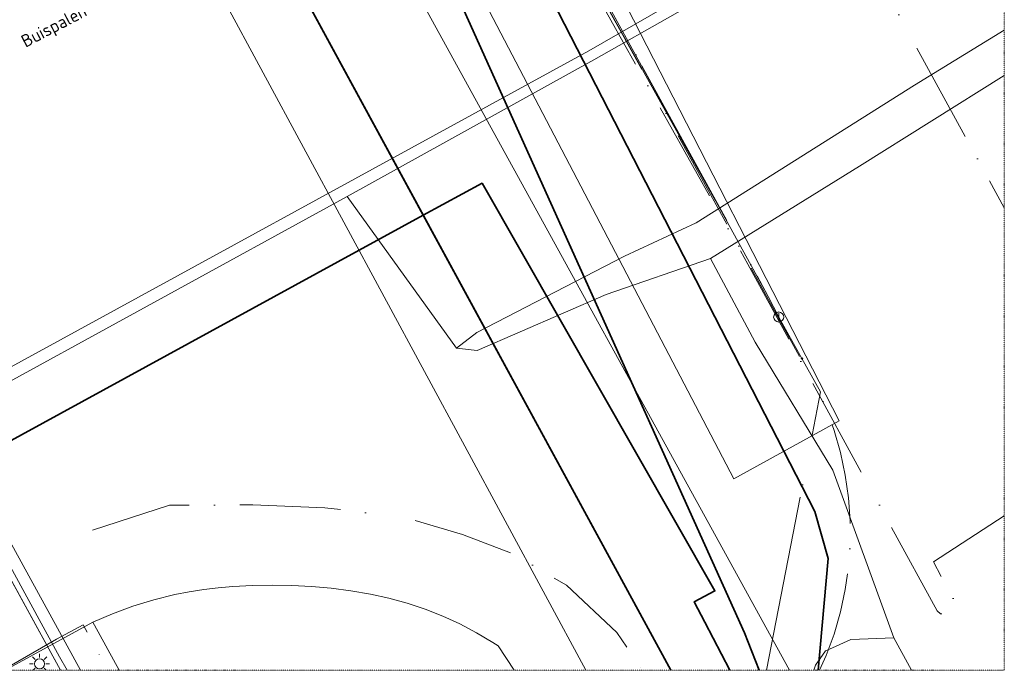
# Model space of a CAD drawing. Header units: millimetres. Extents: x -49321 to 68189, y -35451 to 55572.
# Tile 6 of 8: x 27979 to 67032, y -35451 to -9638. Entities that reach past the tile are written whole.
import ezdxf

# ---------------------------------------------------------------- set-up
doc = ezdxf.new("R2010")
doc.units = ezdxf.units.MM
for name, pattern in [('Dash dot', [15.875, 6.35, -4.7625, 0, -4.7625]), ('IMPORT-KL-DATA-N', [12500, 4000, -1000, 0, -1000, 4000, -1000, 0, -1500]), ('IMPORT-KL-GAS-LD-N', [13000, 4000, -1000, 0, -1000, 4000, -1000, 0, -2000]), ('IMPORT-KL-LS-N', [13000, 4000, -1000, 0, -1000, 4000, -1000, 0, -2000]), ('IMPORT-KL-WATER-N', [9500, 7000, -500, 0, -2000])]:
    doc.linetypes.add(name, pattern=pattern)
for name, color, linetype, lineweight in [('B-CO-KL-DATA-G', 3, 'IMPORT-KL-DATA-N', 18), ('B-CO-KL-DATA_DUCT-G', 100, 'Continuous', 35), ('B-CO-KL-DATA_KABELBED-G', 100, 'Continuous', 35), ('B-CO-KL-DATA_MANTELBUIS-G', 100, 'Continuous', 35), ('B-CO-KL-ET_LS-G', 180, 'IMPORT-KL-LS-N', 18), ('B-CO-KL-ET_LS_OV_LICHTMAST-S-1', 180, 'Continuous', 18), ('B-CO-KL-GAS_LD-G', 2, 'IMPORT-KL-GAS-LD-N', 18), ('B-CO-KL-WATER-G', 5, 'IMPORT-KL-WATER-N', 18), ('B-CO-KL-WATER_HULPSTUK-S-1', 5, 'Continuous', 18), ('B-CO-OG-INFO-G', 7, 'Continuous', 18), ('B-WE-GR-GRAS-GV', 60, 'Continuous', 13), ('B-WE-GW-TALUD_KRUIN-G', 3, 'Continuous', 18), ('B-WE-IE-TERREINAFSCHEIDING_KUNSTMATIG_MUUR-GV', 3, 'Continuous', 18), ('B-WE-KW-KUNSTWERK-GV', 5, 'Continuous', 18), ('B-WE-OG-WATER-GV', 4, 'Continuous', 18), ('B-WE-OG-WEG-GV', 7, 'Continuous', 18), ('B-WE-VH-VERHARDING_ASFALT-GV', 252, 'Continuous', 18), ('B-WE-VH-VERHARDING_BETON-GV', 252, 'Continuous', 18), ('B-WE-VH-VERHARDING_STRAATBAKSTEEN-GV', 252, 'Continuous', 18), ('V-CO-KL-WATER_HULPSTUK-S-1', 5, 'Continuous', 18), ('X-XX-AL-CONSTRUCTIELIJN-G-1', 7, 'Dash dot', 18), ('X-XX-AL-T25-2', 7, 'Continuous', 13), ('XR-463688-BGT_Blauwverlaat_dwg-1', 60, 'Continuous', 13), ('XR-463688-KL_Blauwverlaat_dwg-1', 7, 'Continuous', 18)]:
    doc.layers.add(name, color=color, linetype=linetype, lineweight=lineweight)
doc.styles.add('NLCS-ISO', font='NLCS-ISO.ttf', dxfattribs={"height": 500})

# ---------------------------------------------------------------- blocks, each defined once
blk = doc.blocks.new('XR-463688-BGT_Blauwverlaat_dwg-3328323-Uitzetwerk palen')
at = {"layer": 'B-WE-GR-GRAS-GV', "flags": 128}
for points in [[(146961, -217179), (143949, -218940), (130680, -226472), (120903, -231886), (125231, -237907)], [(146961, -225291), (143399, -227473), (134742, -232937), (131894, -234252), (126035, -237282), (125231, -237907), (126052, -238002), (131174, -235781), (135305, -234344), (141221, -230691), (146961, -227085)], [(125231, -237907), (126035, -237282), (131894, -234252), (134742, -232937), (143399, -227473), (146961, -225291)], [(146961, -227085), (141221, -230691), (135305, -234344), (137084, -237666), (140160, -242749), (142585, -249396), (143286, -250688)]]:
    blk.add_lwpolyline(points, dxfattribs=at)
at = {"layer": 'B-WE-GW-TALUD_KRUIN-G', "flags": 128}
blk.add_lwpolyline([(125231, -237907), (126052, -238002), (131174, -235781), (135305, -234344), (141221, -230691), (146961, -227085)], dxfattribs=at)
at = {"layer": 'B-WE-IE-TERREINAFSCHEIDING_KUNSTMATIG_MUUR-GV', "flags": 128}
for points in [[(146961, -216630), (130476, -226105), (105570, -239738), (88307, -249163), (85542, -250688)], [(86851, -250688), (88742, -249655), (88767, -249642), (89041, -249490), (105843, -240144), (120903, -231886), (130680, -226472), (143949, -218940), (146961, -217179)]]:
    blk.add_lwpolyline(points, dxfattribs=at)
at = {"layer": 'B-WE-KW-KUNSTWERK-GV', "flags": 128}
blk.add_lwpolyline([(110315, -250688), (104845, -240709), (104625, -240309), (103410, -238093)], dxfattribs=at)
at = {"layer": 'B-WE-OG-WATER-GV', "flags": 128}
for points in [[(85542, -250688), (88307, -249163), (105570, -239738), (130476, -226105), (146961, -216630)], [(143286, -250688), (142585, -249396), (140880, -249468), (140141, -249796), (139864, -249920), (139473, -250484), (139407, -250688)]]:
    blk.add_lwpolyline(points, dxfattribs=at)
at = {"layer": 'B-WE-OG-WEG-GV', "flags": 128}
for points in [[(142585, -249396), (140160, -242749), (137084, -237666), (135305, -234344), (131174, -235781), (126052, -238002), (125231, -237907), (120903, -231886), (105843, -240144), (89041, -249490), (89697, -250688)], [(107327, -250688), (110809, -248777), (111584, -248443), (112397, -248144), (113226, -247891), (114068, -247685), (114636, -247574), (115207, -247483), (115782, -247414), (116359, -247366), (117139, -247321), (117922, -247305), (118706, -247319), (119489, -247362), (120269, -247434), (121046, -247536), (121818, -247666), (122552, -247825), (123277, -248022), (123989, -248258), (124688, -248533), (125370, -248846), (126033, -249196), (126677, -249581), (126888, -249717), (127522, -250688)], [(127522, -250688), (126888, -249717), (126677, -249581), (126033, -249196), (125370, -248846), (124688, -248533), (123989, -248258), (123277, -248022), (122552, -247825), (121818, -247666), (121046, -247536), (120269, -247434), (119489, -247362), (118706, -247319), (117922, -247305), (117139, -247321), (116359, -247366), (115782, -247414), (115207, -247483), (114636, -247574), (114068, -247685), (113226, -247891), (112397, -248144), (111584, -248443), (110809, -248777)], [(111851, -250688), (110873, -248896), (110809, -248777), (107327, -250688)], [(110809, -248777), (110873, -248896), (111851, -250688)], [(139407, -250688), (139473, -250484), (139864, -249920), (140141, -249796), (140880, -249468), (142585, -249396)]]:
    blk.add_lwpolyline(points, dxfattribs=at)
at = {"layer": 'B-WE-VH-VERHARDING_ASFALT-GV'}
blk.add_line((109529, -250688), (102816, -238441), dxfattribs=at)
at = {"layer": 'B-WE-VH-VERHARDING_BETON-GV', "flags": 128}
for points in [[(103410, -238093), (103022, -238320), (104228, -240526), (104448, -240926), (109490, -250149), (109786, -250688)], [(110315, -250688), (104845, -240709), (104625, -240309), (103410, -238093)]]:
    blk.add_lwpolyline(points, dxfattribs=at)
at = {"layer": 'B-WE-VH-VERHARDING_STRAATBAKSTEEN-GV', "flags": 128}
for points in [[(103022, -238320), (102816, -238441), (109529, -250688)], [(109786, -250688), (109490, -250149), (104448, -240926), (104228, -240526), (103022, -238320)]]:
    blk.add_lwpolyline(points, dxfattribs=at)
blk = doc.blocks.new('XR-463688-KL_Blauwverlaat_dwg_SKL-ET_OV_LICHTMAST-SO-3329024-Uitzetwerk palen')
at = {"layer": 'B-CO-KL-ET_LS_OV_LICHTMAST-S-1'}
for p, q in [((0, 2000), (0, 1250)), ((-1250, 0), (-2000, 0)), ((-1414, 1414), (-884, 884)), ((884, 884), (1414, 1414)), ((2000, 0), (1250, 0)), ((-1289, -1289), (-884, -884)), ((0, -1250), (0, -1289)), ((884, -884), (1289, -1289))]:
    blk.add_line(p, q, dxfattribs=at)
blk.add_circle((0, 0), 1000, dxfattribs=at)
blk = doc.blocks.new('XR-463688-KL_Blauwverlaat_dwg_SKL-WTB_HULP_OVERIG-SO-3329027-Uitzetwerk palen')
at = {"layer": 'B-CO-KL-WATER_HULPSTUK-S-1'}
for p, q in [((-141, 141), (141, -141)), ((141, 141), (-141, -141))]:
    blk.add_line(p, q, dxfattribs=at)
blk = doc.blocks.new('XR-463688-KL_Blauwverlaat_dwg_SKL-WTB_HULP_AFSLUITER-SO-3329030-Uitzetwerk palen')
at = {"layer": 'V-CO-KL-WATER_HULPSTUK-S-1'}
blk.add_line((0, 800), (0, -800), dxfattribs=at)
blk.add_circle((0, 0), 1000, dxfattribs=at)
blk = doc.blocks.new('XR-463688-KL_Blauwverlaat_dwg-3329013-Uitzetwerk palen')
at = {"layer": 'B-CO-KL-DATA-G'}
blk.add_line((44076, 87662), (83519, 15514), dxfattribs=at)
at = {"layer": 'B-CO-KL-DATA-G', "flags": 128}
blk.add_lwpolyline([(83519, 3290), (80708, 1465), (81565, -129), (81486, -471), (81171, -625), (80995, -587), (80852, -478), (73347, 13283), (33199, 84814), (32383, 86327), (31862, 86578), (31571, 86589), (31154, 86457)], dxfattribs=at)
at = {"layer": 'B-CO-KL-DATA_DUCT-G'}
blk.add_line((33107, 87662), (73216, -1352), dxfattribs=at)
at = {"layer": 'B-CO-KL-DATA_DUCT-G', "flags": 128}
for points in [[(33107, 87662), (73216, -1352)], [(73802, -2833), (73216, -1352)]]:
    blk.add_lwpolyline(points, close=True, dxfattribs=at)
at = {"layer": 'B-CO-KL-DATA_KABELBED-G'}
blk.add_line((70291, -2833), (21088, 87662), dxfattribs=at)
at = {"layer": 'B-CO-KL-DATA_KABELBED-G', "flags": 128}
for points in [[(21087, 87662), (24986, 80492), (60476, 15220), (70291, -2833)], [(33107, 87662), (73216, -1352), (73802, -2833)], [(35679, 86066), (35275, 86697), (33635, 85920), (34009, 85196), (36789, 79809), (76007, 3472), (76528, 1604), (76138, -2833)], [(72629, -2833), (71639, -923), (71215, -121), (72044, 316), (62805, 16492), (60476, 15220), (30986, -892), (30220, 445)]]:
    blk.add_lwpolyline(points, dxfattribs=at)
at = {"layer": 'B-CO-KL-DATA_MANTELBUIS-G'}
for p, q in [((70291, -2833), (21088, 87662)), ((33107, 87662), (73216, -1352))]:
    blk.add_line(p, q, dxfattribs=at)
at = {"layer": 'B-CO-KL-ET_LS-G', "flags": 128}
for points in [[(76192, -2833), (76453, -2252), (76767, -1395), (77021, -518), (77212, 374), (77340, 1278), (77404, 2188), (77404, 3101), (77340, 4012), (77213, 4915), (77022, 5808), (76768, 6685), (76454, 7542), (76081, 8374), (68376, 22397), (37098, 78542), (33646, 84997), (33590, 85103), (33517, 85198), (33429, 85279), (33328, 85344), (33218, 85391), (33101, 85419), (32981, 85426), (32862, 85413), (32746, 85379), (32638, 85327), (32540, 85257), (32456, 85172), (32387, 85074), (32336, 84965), (32304, 84850), (32293, 84730), (32310, 84568), (32364, 84414), (32558, 84051), (22380, 78483), (14524, 74500), (11989, 73737), (8247, 71733), (6307, 70805), (4463, 69591), (-6921, 64129), (-8727, 63159), (-15352, 59596), (-19168, 57544), (-23199, 55507)], [(43793, -2833), (45927, -1601), (46981, -1026), (47963, -2833)]]:
    blk.add_lwpolyline(points, dxfattribs=at)
at = {"layer": 'B-CO-KL-GAS_LD-G', "flags": 128}
blk.add_lwpolyline([(47349, 2727), (50402, 3714), (53712, 3735), (56566, 3619), (59760, 3217), (62034, 2561), (64031, 1788), (66154, 539), (68153, -1335), (69175, -2833)], dxfattribs=at)
at = {"layer": 'B-CO-KL-WATER-G', "flags": 128}
blk.add_lwpolyline([(74083, -2833), (76229, 8214), (75494, 9541), (74571, 11184), (74159, 12004), (53814, 49050), (38186, 77507), (34118, 84915), (33027, 86901), (32623, 87637), (30331, 86427), (28656, 85543), (26875, 84603), (25339, 83792), (24674, 80112), (-9893, 60808), (-18696, 56225), (-23199, 54381)], dxfattribs=at)
at = {"layer": 'B-CO-OG-INFO-G'}
for p, q in [((66918, -2833), (18073, 87662)), ((25269, 87662), (74998, -2833))]:
    blk.add_line(p, q, dxfattribs=at)
at = {"layer": 'B-CO-OG-INFO-G', "flags": 128}
for points in [[(74571, 11184), (74159, 12004), (53814, 49050), (38186, 77507), (34118, 84915), (33027, 86901)], [(33714, 84869), (37098, 78542), (72058, 15788)]]:
    blk.add_lwpolyline(points, dxfattribs=at)
blk.add_lwpolyline([(72788, 4759), (76968, 7059), (37738, 83559), (33068, 80769)], close=True, dxfattribs=at)
at = {"xscale": 0.2, "yscale": 0.2, "zscale": 0.2}
for name, p in [('XR-463688-KL_Blauwverlaat_dwg_SKL-WTB_HULP_AFSLUITER-SO-3329030-Uitzetwerk palen', (74571, 11184)), ('XR-463688-KL_Blauwverlaat_dwg_SKL-WTB_HULP_OVERIG-SO-3329027-Uitzetwerk palen', (75494, 9541)), ('XR-463688-KL_Blauwverlaat_dwg_SKL-ET_OV_LICHTMAST-SO-3329024-Uitzetwerk palen', (45255, -2576))]:
    blk.add_blockref(name, p, dxfattribs=at)

msp = doc.modelspace()

# ---------------------------------------------------------------- linework, layer by layer
at = {"layer": 'X-XX-AL-CONSTRUCTIELIJN-G-1'}
for p, q in [((67031.7, 55044.7), (67031.7, -35450.8)), ((67031.7, -35450.8), (-39686.5, -35450.8))]:
    msp.add_line(p, q, dxfattribs=at)

# ---------------------------------------------------------------- block references
at = {"layer": 'XR-463688-BGT_Blauwverlaat_dwg-1'}
msp.add_blockref('XR-463688-BGT_Blauwverlaat_dwg-3328323-Uitzetwerk palen', (-79929.5, 215237), dxfattribs=at)
at = {"layer": 'XR-463688-KL_Blauwverlaat_dwg-1'}
msp.add_blockref('XR-463688-KL_Blauwverlaat_dwg-3329013-Uitzetwerk palen', (-16487.6, -32617.5), dxfattribs=at)

# ---------------------------------------------------------------- texts
at = {"layer": 'X-XX-AL-T25-2', "insert": (27979.4, -10312.5), "char_height": 500, "width": 10582.275, "attachment_point": 1, "rotation": 27.53331, "style": 'NLCS-ISO'}
msp.add_mtext('Buispalen enkel geleidewerk', dxfattribs=at)

doc.saveas('drawing.dxf')
